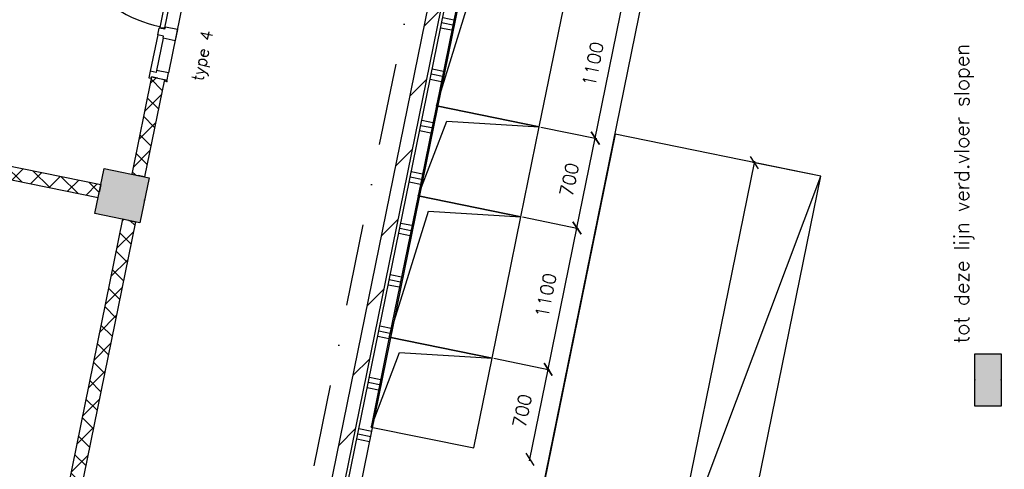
# Model space of a CAD drawing. Extents: x 7198 to 172353, y -998 to 131648.
# Tile 18 of 66: x 22300 to 29808, y 32666 to 36095. Entities that reach past the tile are written whole.
import ezdxf

# ---------------------------------------------------------------- set-up
doc = ezdxf.new("R2010")
doc.units = 0
doc.header["$LTSCALE"] = 50
doc.header["$MEASUREMENT"] = 0
doc.header["$PDSIZE"] = -1
doc.linetypes.add('DASHDOT', pattern=[25, 12.5, -6.25, 0, -6.25])
doc.layers.get('0').update_dxf_attribs({"linetype": 'CONTINUOUS'})
doc.layers.get('DEFPOINTS').update_dxf_attribs({"linetype": 'CONTINUOUS'})
for name, color, linetype in [('_BRANDCOMPART', 6, 'DASHDOT'), ('_INSTALLATIES', 4, 'CONTINUOUS'), ('A--A22--_F123-', 9, 'CONTINUOUS'), ('A--A28--_F12--', 7, 'CONTINUOUS'), ('A--L$7A1-_STRAMIEN', 1, 'CONTINUOUS'), ('A--L21--', 3, 'CONTINUOUS'), ('A--L22--_F-2--', 7, 'CONTINUOUS'), ('A--L22--_F-23-', 7, 'CONTINUOUS'), ('A--L28--', 7, 'CONTINUOUS'), ('A--L28--_F12--', 7, 'CONTINUOUS'), ('A--L32--', 7, 'CONTINUOUS'), ('A--L32--_F123-', 1, 'CONTINUOUS'), ('A--L32--_F123-DRAAIR', 7, 'CONTINUOUS'), ('A--M$1A-_F123-', 1, 'CONTINUOUS'), ('A--T$1A-_F123-_0_25MM', 2, 'CONTINUOUS'), ('TEKST_KOZIJNMERK', 2, 'CONTINUOUS'), ('X--LR---_CP', 7, 'CONTINUOUS')]:
    doc.layers.add(name, color=color, linetype=linetype)
doc.styles.add('ALFA-0_25', font='ROMANS')
doc.styles.add('B-01', font='SIMPLEX.SHX', dxfattribs={"width": 0.8, "height": 4.5})
doc.styles.add('HIEMSTRA', font='romans.shx')
doc.dimstyles.get("Standard").update_dxf_attribs({"dimscale": 40, "dimtxt": 2.5, "dimasz": 2, "dimexe": 0.3, "dimexo": 0.3, "dimgap": 2, "dimtad": 1, "dimdec": 0, "dimzin": 0, "dimdsep": 46, "dimtxsty": 'HIEMSTRA', "dimblk1": 'OBLIQUE', "dimblk2": 'OBLIQUE', "dimsah": 1, "dimcen": -0.09, "dimdle": 0.3, "dimse1": 1, "dimclrd": 2, "dimclre": 2, "dimclrt": 3, "dimadec": 0, "dimazin": 0, "dimtfac": 1, "dimtdec": 4, "dimtofl": 0, "dimtmove": 2, "dimatfit": 3, "dimldrblk": 'OBLIQUE', "dimfxl": 1, "dimtvp": 625, "dimtolj": 1, "dimtzin": 0, "dimarcsym": 0})

# ---------------------------------------------------------------- blocks, each defined once
blk = doc.blocks.new('*U883')
at = {"layer": 'A--A22--_F123-', "linetype": 'Continuous'}
h = blk.add_hatch(dxfattribs=at)
h.set_pattern_fill('ALFAKRS', color=256, scale=120, style=0)
h.set_pattern_definition([(45, (-23354.43, -35649.29), (-84.8528, 84.8528), []), (135, (-23354.43, -35649.29), (-84.8528, -84.8528), [])])
h.paths.add_polyline_path([(0, 0), (49, -10), (-102.4, -753), (-151.4, -743), (-200.3, -733), (-49, 10)])
at = {"layer": 'A--L22--_F-2--', "color": 2, "linetype": 'Continuous'}
for points in [[(0, 0), (-49, 10), (-200.3, -733), (-151.4, -743)], [(0, 0), (49, -10), (-102.4, -753), (-151.4, -743)]]:
    blk.add_lwpolyline(points, dxfattribs=at)
blk = doc.blocks.new('dr_930type4')
at = {"layer": 'A--L32--_F123-', "color": 1}
for p, q in [((67, 0), (1307, 0)), ((1038, -139), (1322, -139)), ((1057, -93.8), (1307, -93.8))]:
    blk.add_line(p, q, dxfattribs=at)
at = {"layer": 'A--L32--_F123-'}
for points in [[(0, -9), (0, 0), (67, 0), (67, -93.8), (52, -93.8), (52, -139), (0, -139), (0, -121), (12, -121), (12, -9), (0, -9)], [(969, 0), (1055, 0), (1057, 0), (1057, -93.8), (1057, -93.8), (1040, -93.8), (1040, -137), (1038, -139), (986, -139), (984, -137), (984, -93.8), (969, -93.8), (967, -93.8), (967, 0)], [(1374, -9), (1374, 0), (1307, 0), (1307, -93.8), (1322, -93.8), (1322, -139), (1374, -139), (1374, -121), (1362, -121), (1362, -9), (1374, -9)], [(54, -95.6), (54, -135.6), (980.1, -135.6), (977.1, -95.6), (54, -95.6)]]:
    blk.add_lwpolyline(points, close=True, dxfattribs=at)
blk.add_point((1374, 0), dxfattribs=at)
blk.add_point((1374, 0), dxfattribs=at)
at = {"layer": 'A--L32--_F123-DRAAIR', "color": 1}
blk.add_lwpolyline([(54, -135.6), (54, -1065.6, 0.414214), (973, -135.8)], format="xyb", dxfattribs=at)
at = {"layer": 'X--LR---_CP', "color": 1, "linetype": 'Continuous'}
blk.add_point((0, 0), dxfattribs=at)
at = {"layer": 'X--LR---_CP', "color": 1}
blk.add_point((982, 0), dxfattribs=at)
blk = doc.blocks.new('*U858')
at = {"layer": 'A--A22--_F123-', "linetype": 'Continuous'}
h = blk.add_hatch(dxfattribs=at)
h.set_pattern_fill('ALFALINE', color=256, scale=300, style=0)
h.set_pattern_definition([(45, (-24334.9, -30644.65), (-212.132, 212.132), [])])
h.paths.add_polyline_path([(0, 0), (-49, 10), (1406.9, 7157.2), (1447.8, 7107.2), (1488.6, 7057.2), (49, -10)])
at = {"layer": 'A--L22--_F-2--', "color": 3, "linetype": 'Continuous'}
for points in [[(0, 0), (-49, 10), (1406.9, 7157.2), (1406.9, 7157.2)], [(0, 0), (49, -10), (1488.6, 7057.2), (1488.6, 7057.2)]]:
    blk.add_lwpolyline(points, dxfattribs=at)
blk = doc.blocks.new('*U857')
at = {"layer": 'A--A22--_F123-', "linetype": 'Continuous'}
h = blk.add_hatch(dxfattribs=at)
h.set_pattern_fill('ALFAKRS', color=256, scale=120, style=0)
h.set_pattern_definition([(45, (-23133.21, -34563.33), (-84.8528, 84.8528), []), (135, (-23133.21, -34563.33), (-84.8528, -84.8528), [])])
h.paths.add_polyline_path([(0, 0), (49, -10), (-687.2, -3623.9), (-736.2, -3613.9), (-785.1, -3603.9), (-49, 10)])
at = {"layer": 'A--L22--_F-2--', "color": 2, "linetype": 'Continuous'}
for points in [[(0, 0), (-49, 10), (-785.1, -3603.9), (-736.2, -3613.9)], [(0, 0), (49, -10), (-687.2, -3623.9), (-736.2, -3613.9)]]:
    blk.add_lwpolyline(points, dxfattribs=at)
blk = doc.blocks.new('*U843')
at = {"layer": 'A--A22--_F123-', "linetype": 'Continuous'}
h = blk.add_hatch(dxfattribs=at)
h.set_pattern_fill('ALFAKRS', color=256, scale=120, style=0)
h.set_pattern_definition([(45, (-18033.6, -35780.76), (-84.8528, 84.8528), []), (135, (-18033.6, -35780.76), (-84.8528, -84.8528), [])])
h.paths.add_polyline_path([(0, 0), (10, 49), (4884.9, -944), (4875, -993), (4865, -1042), (-10, -49)])
at = {"layer": 'A--L22--_F-2--', "color": 2, "linetype": 'Continuous'}
for points in [[(0, 0), (-10, -49), (4865, -1042), (4875, -993)], [(0, 0), (10, 49), (4884.9, -944), (4875, -993)]]:
    blk.add_lwpolyline(points, dxfattribs=at)
blk = doc.blocks.new('_OBLIQUE')
at = {"color": 0, "linetype": 'ByBlock'}
blk.add_line((-0.5, -0.5), (0.5, 0.5), dxfattribs=at)
blk = doc.blocks.new('*D52')
at = {"color": 2, "linetype": 'ByBlock', "transparency": 16777216}
for p, q in [((25914.1, 33512.2), (26341.3, 33425.1)), ((26187.4, 32729.9), (26331.9, 33439.3))]:
    blk.add_line(p, q, dxfattribs=at)
at = {"layer": 'DEFPOINTS', "color": 0, "linetype": 'ByBlock', "transparency": 16777216}
for p in [(25902.3, 33514.5, -0.2), (26329.5, 33427.5), (25762.6, 32828.6, -0.2)]:
    blk.add_point(p, dxfattribs=at)
at = {"color": 2, "linetype": 'ByBlock', "transparency": 16777216, "xscale": 80, "yscale": 80, "zscale": 80}
for p, rotation in [((26329.5, 33427.5), 78.48629022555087), ((26189.8, 32741.6), 258.4862902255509)]:
    blk.add_blockref('_OBLIQUE', p, dxfattribs=dict(at, rotation=rotation))
at = {"color": 3, "linetype": 'ByBlock', "transparency": 16777216, "insert": (26132.3, 33110.5), "char_height": 100, "attachment_point": 5, "rotation": 78.48629, "style": 'HIEMSTRA'}
blk.add_mtext('\\A1;700', dxfattribs=at)
blk = doc.blocks.new('*D53')
at = {"color": 2, "linetype": 'ByBlock', "transparency": 16777216}
for p, q in [((26133.6, 34590), (26560.8, 34503)), ((26327.1, 33415.8), (26551.5, 34517.1))]:
    blk.add_line(p, q, dxfattribs=at)
at = {"layer": 'DEFPOINTS', "color": 0, "linetype": 'ByBlock', "transparency": 16777216}
for p in [(26121.9, 34592.4, -0.2), (26549.1, 34505.4), (25902.3, 33514.5)]:
    blk.add_point(p, dxfattribs=at)
at = {"color": 2, "linetype": 'ByBlock', "transparency": 16777216, "xscale": 80, "yscale": 80, "zscale": 80}
for p, rotation in [((26549.1, 34505.4), 78.4862902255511), ((26329.5, 33427.5), 258.486290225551)]:
    blk.add_blockref('_OBLIQUE', p, dxfattribs=dict(at, rotation=rotation))
at = {"color": 3, "linetype": 'ByBlock', "transparency": 16777216, "insert": (26311.9, 33992.4), "char_height": 100, "attachment_point": 5, "rotation": 78.48629, "style": 'HIEMSTRA'}
blk.add_mtext('\\A1;1100', dxfattribs=at)
blk = doc.blocks.new('*D54')
at = {"color": 2, "linetype": 'ByBlock', "transparency": 16777216}
for p, q in [((26273.4, 35275.9), (26700.5, 35188.9)), ((26546.7, 34493.6), (26691.2, 35203.1))]:
    blk.add_line(p, q, dxfattribs=at)
at = {"layer": 'DEFPOINTS', "color": 0, "linetype": 'ByBlock', "transparency": 16777216}
for p in [(26261.6, 35278.3, -0.2), (26688.8, 35191.3), (26121.9, 34592.4, -0.2)]:
    blk.add_point(p, dxfattribs=at)
at = {"color": 2, "linetype": 'ByBlock', "transparency": 16777216, "xscale": 80, "yscale": 80, "zscale": 80}
for p, rotation in [((26688.8, 35191.3), 78.48629022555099), ((26549.1, 34505.4), 258.486290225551)]:
    blk.add_blockref('_OBLIQUE', p, dxfattribs=dict(at, rotation=rotation))
at = {"color": 3, "linetype": 'ByBlock', "transparency": 16777216, "insert": (26491.5, 34874.3), "char_height": 100, "attachment_point": 5, "rotation": 78.48629, "style": 'HIEMSTRA'}
blk.add_mtext('\\A1;700', dxfattribs=at)
blk = doc.blocks.new('*D56')
at = {"color": 2, "linetype": 'ByBlock', "transparency": 16777216}
for p, q in [((26492.9, 36353.8), (26920.1, 36266.8)), ((26686.4, 35179.5), (26910.7, 36280.9))]:
    blk.add_line(p, q, dxfattribs=at)
at = {"layer": 'DEFPOINTS', "color": 0, "linetype": 'ByBlock', "transparency": 16777216}
for p in [(26481.2, 36356.2, -0.2), (26908.3, 36269.2), (26261.6, 35278.3)]:
    blk.add_point(p, dxfattribs=at)
at = {"color": 2, "linetype": 'ByBlock', "transparency": 16777216, "xscale": 80, "yscale": 80, "zscale": 80}
for p, rotation in [((26908.3, 36269.2), 78.4862902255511), ((26688.8, 35191.3), 258.486290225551)]:
    blk.add_blockref('_OBLIQUE', p, dxfattribs=dict(at, rotation=rotation))
at = {"color": 3, "linetype": 'ByBlock', "transparency": 16777216, "insert": (26671.2, 35756.2), "char_height": 100, "attachment_point": 5, "rotation": 78.48629, "style": 'HIEMSTRA'}
blk.add_mtext('\\A1;1100', dxfattribs=at)
blk = doc.blocks.new('*D63')
at = {"layer": 'A--M$1A-_F123-', "color": 2, "linetype": 'Continuous', "lineweight": -2, "transparency": 16777216}
for p, q in [((25904.1, 25193.4), (27904.9, 35015.7)), ((28396, 34903.4), (27890.7, 35006.3))]:
    blk.add_line(p, q, dxfattribs=at)
at = {"layer": 'DEFPOINTS', "color": 0, "linetype": 'Continuous', "transparency": 16777216}
for p in [(27902.5, 35003.9), (28407.8, 34901, -0.2), (26411.8, 25102.2)]:
    blk.add_point(p, dxfattribs=at)
at = {"layer": 'A--M$1A-_F123-', "color": 2, "linetype": 'Continuous', "lineweight": -2, "transparency": 16777216, "xscale": 80, "yscale": 80, "zscale": 80}
for p, rotation in [((27902.5, 35003.9), 78.48643322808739), ((25906.5, 25205.1), 258.4864332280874)]:
    blk.add_blockref('_OBLIQUE', p, dxfattribs=dict(at, rotation=rotation))
at = {"layer": 'A--M$1A-_F123-', "color": 3, "linetype": 'Continuous', "transparency": 16777216, "insert": (26777.1, 30130.5), "char_height": 100, "attachment_point": 5, "rotation": 78.48643, "style": 'HIEMSTRA'}
blk.add_mtext('\\A1;10000', dxfattribs=at)
blk = doc.blocks.new('*U796')
at = {"layer": 'A--A22--_F123-', "linetype": 'Continuous'}
h = blk.add_hatch(dxfattribs=at)
h.set_pattern_fill('ALFAPLST', color=256, scale=400, angle=-11.51369, style=0)
h.set_pattern_definition([(348.486, (0, 0), (79.84, 391.95), []), (348.486, (8, 39.2), (79.84, 391.95), []), (348.486, (15.97, 78.4), (79.84, 391.95), [])])
h.paths.add_polyline_path([(0, 0), (-49, 10), (1340.7, 6832.2), (1381.5, 6782.2), (1422.4, 6732.2), (49, -10)])
at = {"layer": 'A--L22--_F-23-', "color": 3, "linetype": 'Continuous'}
for points in [[(0, 0), (-49, 10), (1340.7, 6832.2), (1340.7, 6832.2)], [(0, 0), (49, -10), (1422.4, 6732.2), (1422.4, 6732.2)]]:
    blk.add_lwpolyline(points, dxfattribs=at)
blk = doc.blocks.new('Q020426-')
at = {"layer": 'A--A28--_F12--', "color": 8}
for points in [[(-100, -200), (-100, 200), (100, 200)], [(-100, -200), (100, 200), (100, -200)]]:
    blk.add_solid(points, dxfattribs=at)
at = {"layer": 'A--L28--_F12--', "color": 3, "linetype": 'Continuous'}
blk.add_lwpolyline([(-100, -200), (-100, 200), (100, 200), (100, -200)], close=True, dxfattribs=at)
at = {"layer": 'X--LR---_CP'}
for p in [(-100, 0), (-100, 0), (100, 0)]:
    blk.add_point(p, dxfattribs=at)
blk = doc.blocks.new('Q020437-')
at = {"layer": 'A--A28--_F12--', "color": 8}
for points in [[(-175, -175), (-175, 175), (175, 175)], [(-175, -175), (175, 175), (175, -175)]]:
    blk.add_solid(points, dxfattribs=at)
at = {"layer": 'A--L28--_F12--', "color": 3, "linetype": 'Continuous'}
blk.add_lwpolyline([(-175, -175), (-175, 175), (175, 175), (175, -175)], close=True, dxfattribs=at)
at = {"layer": 'X--LR---_CP'}
for p in [(-175, 0), (-175, 0), (175, 0)]:
    blk.add_point(p, dxfattribs=at)

msp = doc.modelspace()

# ---------------------------------------------------------------- linework, layer by layer
at = {"layer": '_BRANDCOMPART'}
msp.add_lwpolyline([(23691, 20792), (23941.9, 22067), (23942, 22067.3), (24521.2, 25043.9), (23048.6, 25343.6), (25599.2, 37865.5), (25599.2, 37865.5), (39355.5, 37865.5), (39355.5, 37865.5), (39355.5, 28729.3)], dxfattribs=at)
at = {"layer": '_INSTALLATIES', "linetype": 'Continuous'}
msp.add_line((24844, 25421.5), (28407.8, 34901), dxfattribs=at)
at = {"layer": '_INSTALLATIES', "linetype": 'Continuous', "elevation": -0.2}
for points in [[(26261.6, 35278.3), (26481.2, 36356.2), (25697.3, 36515.9), (25477.7, 35438)], [(25477.7, 35438), (25338, 34752.1), (26121.9, 34592.4), (26261.6, 35278.3)], [(25902.3, 33514.5), (26121.9, 34592.4), (25338, 34752.1), (25118.4, 33674.2)], [(25762.6, 32828.6), (25902.3, 33514.5), (25118.4, 33674.2), (24978.7, 32988.3)]]:
    msp.add_lwpolyline(points, close=True, dxfattribs=at)
for points in [[(25477.7, 35438), (25775.3, 36397.9), (26481.2, 36356.2)], [(25338, 34752.1), (25555.7, 35320.1), (26261.6, 35278.3)], [(25118.4, 33674.2), (25416, 34634.1), (26121.9, 34592.4)], [(24978.7, 32988.3), (25196.4, 33556.3), (25902.3, 33514.5)]]:
    msp.add_lwpolyline(points, dxfattribs=at)
at = {"layer": '_INSTALLATIES', "linetype": 'Continuous'}
msp.add_lwpolyline([(26411.8, 25102.2), (28407.8, 34901), (26840, 35220.4), (24844, 25421.5), (26411.8, 25102.2)], close=True, dxfattribs=at)
at = {"layer": 'A--L$7A1-_STRAMIEN', "color": 2}
msp.add_line((24844, 25421.5), (27675.9, 39327.6), dxfattribs=at)

# ---------------------------------------------------------------- block references
at = {"layer": 'A--L21--', "linetype": 'Continuous'}
for name, p in [('*U858', (24334.9, 30644.6)), ('*U796', (24457.4, 30619.7)), ('*U843', (18033.6, 35780.8)), ('*U883', (23354.4, 35649.3)), ('*U857', (23133.2, 34563.3))]:
    msp.add_blockref(name, p, dxfattribs=at)
at = {"layer": 'A--L28--', "linetype": 'Continuous', "rotation": 168.5359812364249}
msp.add_blockref('Q020437-', (23080, 34752.8), dxfattribs=at)
at = {"layer": 'A--L28--'}
msp.add_blockref('Q020426-', (29682.9, 33346.9), dxfattribs=at)
at = {"layer": 'A--L32--', "linetype": 'Continuous', "rotation": 258.486290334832}
msp.add_blockref('dr_930type4', (23695.9, 36969.7), dxfattribs=at)

# ---------------------------------------------------------------- texts
at = {"layer": 'A--T$1A-_F123-_0_25MM', "color": 3, "style": 'ALFA-0_25'}
msp.add_text('tot deze lijn verd.vloer slopen', height=112.5, rotation=90, dxfattribs=at).set_placement((29538.8, 33626.4))
at = {"layer": 'TEKST_KOZIJNMERK', "style": 'B-01'}
msp.add_text('type 4', height=90, rotation=78.486, dxfattribs=at).set_placement((23696.7, 35621.4))

# ---------------------------------------------------------------- dimensions: what is measured, and where the dimension line sits
at = {"layer": 'A--M$1A-_F123-', "linetype": 'Continuous'}
for p1, p2, distance, picture, middle in [((26261.6, 35278.3), (26481.2, 36356.2, -0.2), -436, '*D56', (26671.2, 35756.2)), ((26121.9, 34592.4, -0.2), (26261.6, 35278.3, -0.2), -436, '*D54', (26491.5, 34874.3)), ((26411.8, 25102.2), (28407.8, 34901, -0.2), 515.7, '*D63', (26777.1, 30130.5)), ((25902.3, 33514.5), (26121.9, 34592.4, -0.2), -436, '*D53', (26311.9, 33992.4)), ((25762.6, 32828.6, -0.4), (25902.3, 33514.5, -0.4), -436, '*D52', (26132.3, 33110.5, -0.2))]:
    dim = msp.add_aligned_dim(p1=p1, p2=p2, distance=distance, dimstyle='Standard', dxfattribs=at)
    dim.commit()
    dim.dimension.update_dxf_attribs({"geometry": picture, "text_midpoint": middle})

doc.saveas('drawing.dxf')
